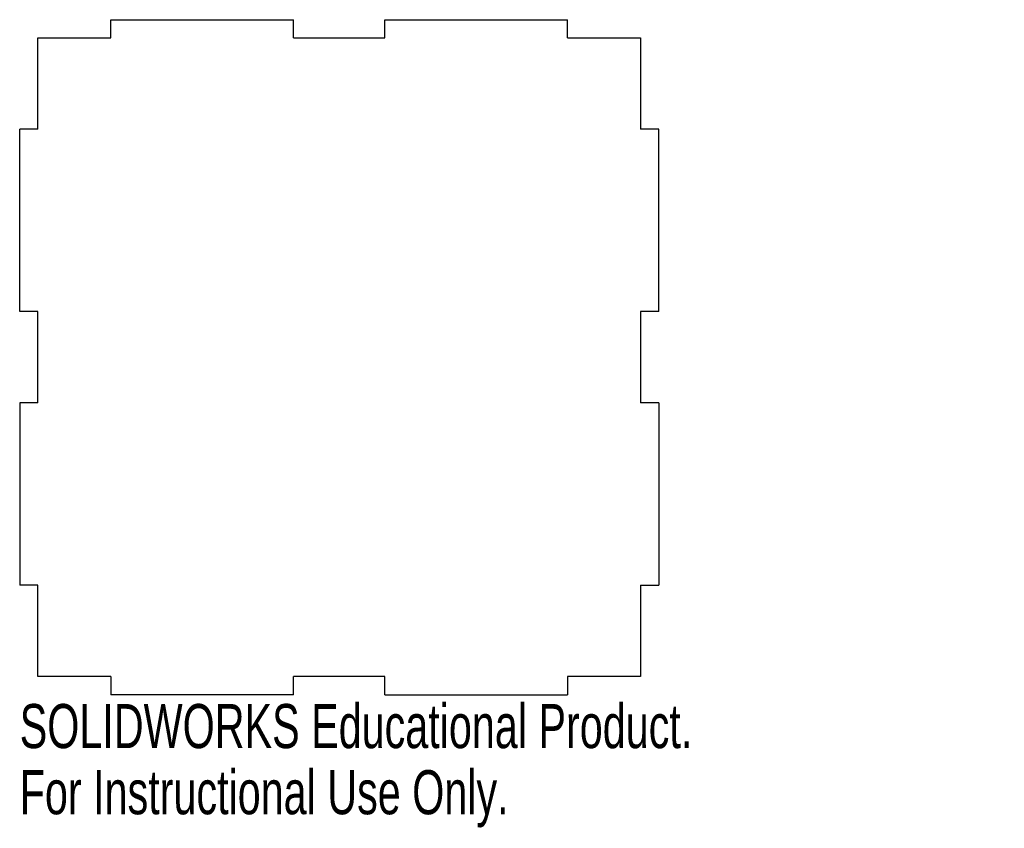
# Model space of a CAD drawing. Header units: millimetres. Extents: x -35 to 73, y -52 to 37.
import ezdxf

# ---------------------------------------------------------------- set-up
doc = ezdxf.new("R2010")
doc.units = ezdxf.units.MM
doc.styles.add('SLDTEXTSTYLE0', font='TXT', dxfattribs={"width": 0.7})

msp = doc.modelspace()

# ---------------------------------------------------------------- linework, layer by layer
at = {"color": 7, "linetype": 'Continuous', "lineweight": 25}
for p, q in [((-25, 35), (-25, 37)), ((-25, 37), (-5, 37)), ((-5, 35), (-5, 37)), ((5, 35), (5, 37)), ((5, 37), (25, 37)), ((25, 35), (25, 37)), ((-33, 25), (-33, 35)), ((-33, 35), (-25, 35)), ((-5, 35), (5, 35)), ((25, 35), (33, 35)), ((33, 35), (33, 25)), ((-33, 25), (-35, 25)), ((-35, 5), (-35, 25)), ((35, 25), (33, 25)), ((35, 5), (35, 25)), ((-33, 5), (-35, 5)), ((-33, -5), (-33, 5)), ((35, 5), (33, 5)), ((33, 5), (33, -5)), ((-35, -5), (-35, -25)), ((-33, -5), (-35, -5)), ((35, -5), (33, -5)), ((35, -5), (35, -25)), ((-33, -25), (-35, -25)), ((-33, -35), (-33, -25)), ((33, -25), (35, -25)), ((33, -25), (33, -35)), ((-25, -35), (-33, -35)), ((-25, -35), (-25, -37)), ((5, -35), (-5, -35)), ((-5, -37), (-5, -35)), ((5, -37), (5, -35)), ((33, -35), (25, -35)), ((25, -35), (25, -37)), ((-5, -37), (-25, -37)), ((5, -37), (25, -37))]:
    msp.add_line(p, q, dxfattribs=at)

# ---------------------------------------------------------------- texts
at = {"color": 7, "linetype": 'Continuous', "char_height": 4.8336, "attachment_point": 1, "style": 'SLDTEXTSTYLE0'}
for s, insert in [('SOLIDWORKS Educational Product.', (-35, -38.02)), ('For Instructional Use Only.', (-35, -45.27))]:
    msp.add_mtext(s, dxfattribs=dict(at, insert=insert))

doc.saveas('drawing.dxf')
